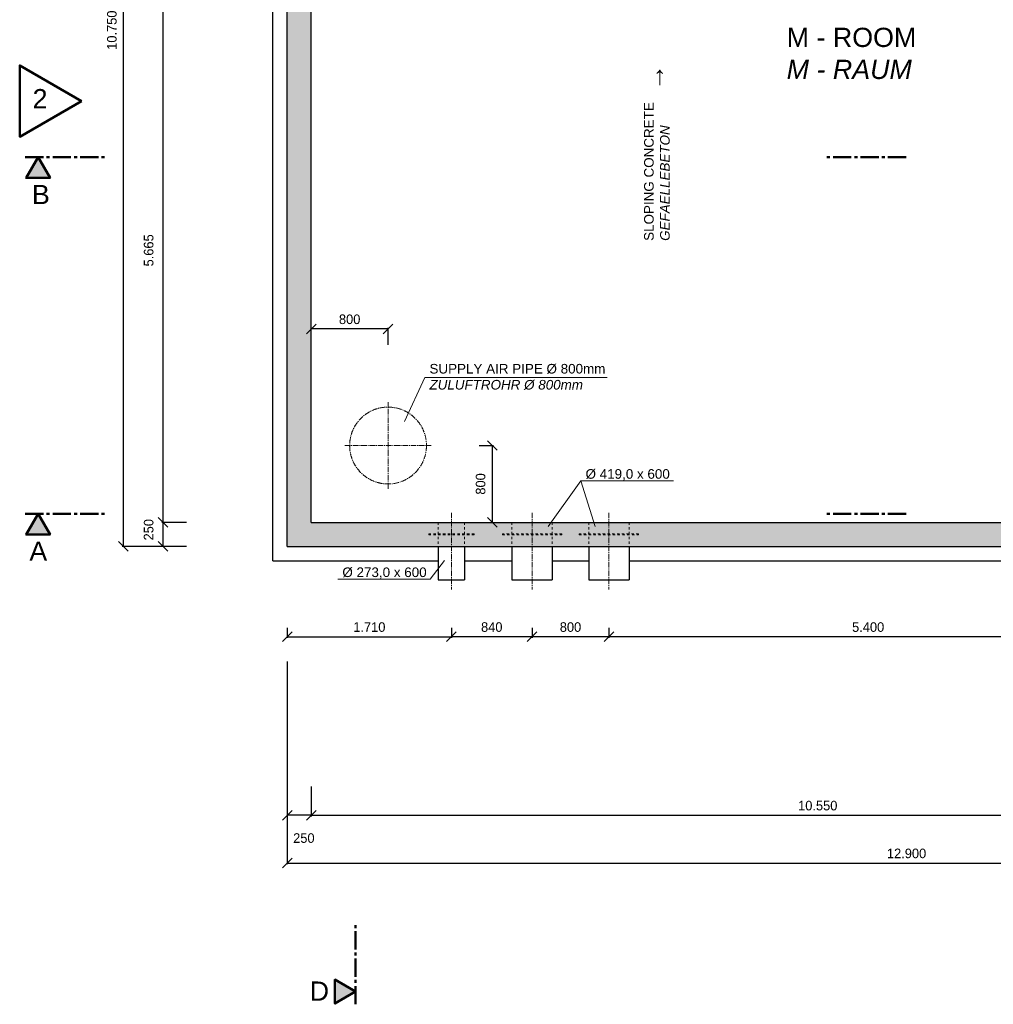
# Model space of a CAD drawing. Header units: millimetres. Extents: x -2787 to 131613, y -54195 to 30918.
# Tile 30 of 69: x -2787 to 7353, y -4769 to 5484. Entities that reach past the tile are written whole.
import ezdxf

# ---------------------------------------------------------------- set-up
doc = ezdxf.new("R2010")
doc.units = ezdxf.units.MM
doc.linetypes.add('JIS_02_1.0', pattern=[2, 1, -1])
doc.linetypes.add('MITTE2', pattern=[28.575, 19.05, -3.175, 3.175, -3.175])
doc.layers.add('Bemaßung', color=7, linetype='Continuous', lineweight=9)
for name, color, linetype in [('Beschriftung', 7, 'Continuous'), ('P-MU150AUSL', 7, 'Continuous'), ('P-MU250AUSL1', 7, 'Continuous'), ('POL_Bema', 7, 'Continuous')]:
    doc.layers.add(name, color=color, linetype=linetype)
doc.styles.add('LBB3.5M1000', font='isocp.shx', dxfattribs={"height": 3.5})
doc.dimstyles.new('DIN', dxfattribs={"dimtxt": 2.5, "dimasz": 2.5, "dimexe": 1.25, "dimexo": 0.625, "dimtad": 1, "dimtih": 1, "dimdec": 4, "dimdsep": 46, "dimlunit": 6, "dimtxsty": 'Standard', "dimcen": 2.5, "dimadec": 0, "dimazin": 0, "dimtfac": 1, "dimtdec": 4, "dimtmove": 0, "dimatfit": 3, "dimfxl": 0, "dimtvp": 1, "dimtolj": 1, "dimtzin": 0, "dimarcsym": 0})

# ---------------------------------------------------------------- blocks, each defined once
blk = doc.blocks.new('_Oblique')
at = {"layer": 'POL_Bema', "color": 0, "lineweight": -2}
blk.add_line((-0.5, -0.5), (0.5, 0.5), dxfattribs=at)
blk = doc.blocks.new('*D53')
at = {"layer": 'Bemaßung', "color": 0, "lineweight": -2, "transparency": 16777216}
for p, q in [((0, -850), (0, -953)), ((1710, -850), (1710, -953)), ((0, -941), (1710, -941))]:
    blk.add_line(p, q, dxfattribs=at)
at = {"layer": 'DEFPOINTS', "color": 0, "transparency": 16777216}
for p in [(0, 0), (1710, 0), (1710, -941)]:
    blk.add_point(p, dxfattribs=at)
at = {"layer": 'Bemaßung', "color": 0, "lineweight": -2, "transparency": 16777216, "xscale": 100, "yscale": 100, "zscale": 100, "rotation": 180}
blk.add_blockref('_Oblique', (0, -941), dxfattribs=at)
at = {"layer": 'Bemaßung', "color": 0, "lineweight": -2, "transparency": 16777216, "xscale": 100, "yscale": 100, "zscale": 100}
blk.add_blockref('_Oblique', (1710, -941), dxfattribs=at)
at = {"layer": 'Bemaßung', "color": 0, "transparency": 16777216, "insert": (855, -841), "char_height": 100, "attachment_point": 5}
blk.add_mtext('\\A1;1.710', dxfattribs=at)
blk = doc.blocks.new('*D54')
at = {"layer": 'Bemaßung', "color": 0, "lineweight": -2, "transparency": 16777216}
for p, q in [((1710, -850), (1710, -953)), ((2550, -850), (2550, -953)), ((2550, -941), (1710, -941))]:
    blk.add_line(p, q, dxfattribs=at)
at = {"layer": 'DEFPOINTS', "color": 0, "transparency": 16777216}
for p in [(2550, 0), (1710, 0), (1710, -941)]:
    blk.add_point(p, dxfattribs=at)
at = {"layer": 'Bemaßung', "color": 0, "lineweight": -2, "transparency": 16777216, "xscale": 100, "yscale": 100, "zscale": 100, "rotation": 180}
blk.add_blockref('_Oblique', (1710, -941), dxfattribs=at)
at = {"layer": 'Bemaßung', "color": 0, "lineweight": -2, "transparency": 16777216, "xscale": 100, "yscale": 100, "zscale": 100}
blk.add_blockref('_Oblique', (2550, -941), dxfattribs=at)
at = {"layer": 'Bemaßung', "color": 0, "transparency": 16777216, "insert": (2130, -841), "char_height": 100, "attachment_point": 5}
blk.add_mtext('\\A1;840', dxfattribs=at)
blk = doc.blocks.new('*D55')
at = {"layer": 'Bemaßung', "color": 0, "lineweight": -2, "transparency": 16777216}
for p, q in [((2550, -850), (2550, -953)), ((3350, -850), (3350, -953)), ((3350, -941), (2550, -941))]:
    blk.add_line(p, q, dxfattribs=at)
at = {"layer": 'DEFPOINTS', "color": 0, "transparency": 16777216}
for p in [(2550, 0), (3350, 0), (2550, -941)]:
    blk.add_point(p, dxfattribs=at)
at = {"layer": 'Bemaßung', "color": 0, "lineweight": -2, "transparency": 16777216, "xscale": 100, "yscale": 100, "zscale": 100, "rotation": 180}
blk.add_blockref('_Oblique', (2550, -941), dxfattribs=at)
at = {"layer": 'Bemaßung', "color": 0, "lineweight": -2, "transparency": 16777216, "xscale": 100, "yscale": 100, "zscale": 100}
blk.add_blockref('_Oblique', (3350, -941), dxfattribs=at)
at = {"layer": 'Bemaßung', "color": 0, "transparency": 16777216, "insert": (2950, -841), "char_height": 100, "attachment_point": 5}
blk.add_mtext('\\A1;800', dxfattribs=at)
blk = doc.blocks.new('*D56')
at = {"layer": 'Bemaßung', "color": 0, "lineweight": -2, "transparency": 16777216}
for p, q in [((3350, -850), (3350, -953)), ((8750, -850), (8750, -953)), ((8750, -941), (3350, -941))]:
    blk.add_line(p, q, dxfattribs=at)
at = {"layer": 'DEFPOINTS', "color": 0, "transparency": 16777216}
for p in [(8750, 0), (3350, 0), (3350, -941)]:
    blk.add_point(p, dxfattribs=at)
at = {"layer": 'Bemaßung', "color": 0, "lineweight": -2, "transparency": 16777216, "xscale": 100, "yscale": 100, "zscale": 100, "rotation": 180}
blk.add_blockref('_Oblique', (3350, -941), dxfattribs=at)
at = {"layer": 'Bemaßung', "color": 0, "lineweight": -2, "transparency": 16777216, "xscale": 100, "yscale": 100, "zscale": 100}
blk.add_blockref('_Oblique', (8750, -941), dxfattribs=at)
at = {"layer": 'Bemaßung', "color": 0, "transparency": 16777216, "insert": (6050, -841), "char_height": 100, "attachment_point": 5}
blk.add_mtext('\\A1;5.400', dxfattribs=at)
blk = doc.blocks.new('*D59')
at = {"layer": 'Bemaßung', "color": 0, "lineweight": -2, "transparency": 16777216}
for p, q in [((-1050, 250), (-1307, 250)), ((-1295, 250), (-1295, 0)), ((-1050, 0), (-1307, 0))]:
    blk.add_line(p, q, dxfattribs=at)
at = {"layer": 'DEFPOINTS', "color": 0, "transparency": 16777216}
for p in [(250, 250), (-1295, 0), (250, 0)]:
    blk.add_point(p, dxfattribs=at)
at = {"layer": 'Bemaßung', "color": 0, "lineweight": -2, "transparency": 16777216, "xscale": 100, "yscale": 100, "zscale": 100}
for p, rotation in [((-1295, 250), 90), ((-1295, 0), 270)]:
    blk.add_blockref('_Oblique', p, dxfattribs=dict(at, rotation=rotation))
at = {"layer": 'Bemaßung', "color": 0, "transparency": 16777216, "insert": (-1443, 173), "char_height": 100, "attachment_point": 5, "rotation": 90}
blk.add_mtext('\\A1;250', dxfattribs=at)
blk = doc.blocks.new('*D62')
at = {"layer": 'Bemaßung', "color": 0, "lineweight": -2, "transparency": 16777216}
for p, q in [((-1049, 5915), (-1307, 5915)), ((-1295, 5915), (-1295, 250)), ((-1050, 250), (-1307, 250))]:
    blk.add_line(p, q, dxfattribs=at)
at = {"layer": 'DEFPOINTS', "color": 0, "transparency": 16777216}
for p in [(251, 5915), (-1295, 250), (250, 250)]:
    blk.add_point(p, dxfattribs=at)
at = {"layer": 'Bemaßung', "color": 0, "lineweight": -2, "transparency": 16777216, "xscale": 100, "yscale": 100, "zscale": 100}
for p, rotation in [((-1295, 5915), 90), ((-1295, 250), 270)]:
    blk.add_blockref('_Oblique', p, dxfattribs=dict(at, rotation=rotation))
at = {"layer": 'Bemaßung', "color": 0, "transparency": 16777216, "insert": (-1443, 3082), "char_height": 100, "attachment_point": 5, "rotation": 90}
blk.add_mtext('\\A1;5.665', dxfattribs=at)
blk = doc.blocks.new('*D63')
at = {"layer": 'Bemaßung', "color": 0, "lineweight": -2, "transparency": 16777216}
for p, q in [((-1300, 10750), (-1720, 10750)), ((-1708, 10750), (-1708, 0)), ((-1300, 0), (-1720, 0))]:
    blk.add_line(p, q, dxfattribs=at)
at = {"layer": 'DEFPOINTS', "color": 0, "transparency": 16777216}
for p in [(0, 10750), (-1708, 0), (0, 0)]:
    blk.add_point(p, dxfattribs=at)
at = {"layer": 'Bemaßung', "color": 0, "lineweight": -2, "transparency": 16777216, "xscale": 100, "yscale": 100, "zscale": 100}
for p, rotation in [((-1708, 10750), 90), ((-1708, 0), 270)]:
    blk.add_blockref('_Oblique', p, dxfattribs=dict(at, rotation=rotation))
at = {"layer": 'Bemaßung', "color": 0, "transparency": 16777216, "insert": (-1826, 5375), "char_height": 100, "attachment_point": 5, "rotation": 90}
blk.add_mtext('\\A1;10.750', dxfattribs=at)
blk = doc.blocks.new('*D70')
at = {"layer": 'Bemaßung', "color": 0, "lineweight": -2, "transparency": 16777216}
for p, q in [((0, -2500), (0, -2813)), ((250, -2500), (250, -2813)), ((250, -2800), (0, -2800))]:
    blk.add_line(p, q, dxfattribs=at)
at = {"layer": 'DEFPOINTS', "color": 0, "transparency": 16777216}
for p in [(0, 0), (250, 0), (0, -2800)]:
    blk.add_point(p, dxfattribs=at)
at = {"layer": 'Bemaßung', "color": 0, "lineweight": -2, "transparency": 16777216, "xscale": 100, "yscale": 100, "zscale": 100, "rotation": 180}
blk.add_blockref('_Oblique', (0, -2800), dxfattribs=at)
at = {"layer": 'Bemaßung', "color": 0, "lineweight": -2, "transparency": 16777216, "xscale": 100, "yscale": 100, "zscale": 100}
blk.add_blockref('_Oblique', (250, -2800), dxfattribs=at)
at = {"layer": 'Bemaßung', "color": 0, "transparency": 16777216, "insert": (173, -3038), "char_height": 100, "attachment_point": 5}
blk.add_mtext('\\A1;250', dxfattribs=at)
blk = doc.blocks.new('*D96')
at = {"layer": 'Bemaßung', "color": 0, "lineweight": -2, "transparency": 16777216}
for p, q in [((250, -2500), (250, -2813)), ((10800, -2500), (10800, -2813)), ((250, -2800), (10800, -2800))]:
    blk.add_line(p, q, dxfattribs=at)
at = {"layer": 'DEFPOINTS', "color": 0, "transparency": 16777216}
for p in [(250, 0), (10800, 0), (10800, -2800)]:
    blk.add_point(p, dxfattribs=at)
at = {"layer": 'Bemaßung', "color": 0, "lineweight": -2, "transparency": 16777216, "xscale": 100, "yscale": 100, "zscale": 100, "rotation": 180}
blk.add_blockref('_Oblique', (250, -2800), dxfattribs=at)
at = {"layer": 'Bemaßung', "color": 0, "lineweight": -2, "transparency": 16777216, "xscale": 100, "yscale": 100, "zscale": 100}
blk.add_blockref('_Oblique', (10800, -2800), dxfattribs=at)
at = {"layer": 'Bemaßung', "color": 0, "transparency": 16777216, "insert": (5525, -2700), "char_height": 100, "attachment_point": 5}
blk.add_mtext('\\A1;10.550', dxfattribs=at)
blk = doc.blocks.new('*D74')
at = {"layer": 'Bemaßung', "color": 0, "lineweight": -2, "transparency": 16777216}
for p, q in [((0, -1200), (0, -3311)), ((12900, -2650), (12900, -3311)), ((0, -3298), (12900, -3298))]:
    blk.add_line(p, q, dxfattribs=at)
at = {"layer": 'DEFPOINTS', "color": 0, "transparency": 16777216}
for p in [(0, 0), (12900, -1450), (12900, -3298)]:
    blk.add_point(p, dxfattribs=at)
at = {"layer": 'Bemaßung', "color": 0, "lineweight": -2, "transparency": 16777216, "xscale": 100, "yscale": 100, "zscale": 100, "rotation": 180}
blk.add_blockref('_Oblique', (0, -3298), dxfattribs=at)
at = {"layer": 'Bemaßung', "color": 0, "lineweight": -2, "transparency": 16777216, "xscale": 100, "yscale": 100, "zscale": 100}
blk.add_blockref('_Oblique', (12900, -3298), dxfattribs=at)
at = {"layer": 'Bemaßung', "color": 0, "transparency": 16777216, "insert": (6450, -3198), "char_height": 100, "attachment_point": 5}
blk.add_mtext('\\A1;12.900', dxfattribs=at)
blk = doc.blocks.new('*D110')
at = {"layer": 'Bemaßung', "color": 0, "lineweight": -2, "transparency": 16777216}
for p, q in [((250, 2100), (250, 2277)), ((1050, 2264), (250, 2264)), ((1050, 2100), (1050, 2277))]:
    blk.add_line(p, q, dxfattribs=at)
at = {"layer": 'DEFPOINTS', "color": 0, "transparency": 16777216}
for p in [(250, 2264), (250, 1500), (1050, 1500)]:
    blk.add_point(p, dxfattribs=at)
at = {"layer": 'Bemaßung', "color": 0, "lineweight": -2, "transparency": 16777216, "xscale": 100, "yscale": 100, "zscale": 100, "rotation": 180}
blk.add_blockref('_Oblique', (250, 2264), dxfattribs=at)
at = {"layer": 'Bemaßung', "color": 0, "lineweight": -2, "transparency": 16777216, "xscale": 100, "yscale": 100, "zscale": 100}
blk.add_blockref('_Oblique', (1050, 2264), dxfattribs=at)
at = {"layer": 'Bemaßung', "color": 0, "transparency": 16777216, "insert": (650, 2364), "char_height": 100, "attachment_point": 5}
blk.add_mtext('\\A1;800', dxfattribs=at)
blk = doc.blocks.new('*D111')
at = {"layer": 'Bemaßung', "color": 0, "lineweight": -2, "transparency": 16777216}
for p, q in [((2000, 1050), (2147, 1050)), ((2135, 1050), (2135, 250)), ((2000, 250), (2147, 250))]:
    blk.add_line(p, q, dxfattribs=at)
at = {"layer": 'DEFPOINTS', "color": 0, "transparency": 16777216}
for p in [(1500, 1050), (1500, 250), (2135, 250)]:
    blk.add_point(p, dxfattribs=at)
at = {"layer": 'Bemaßung', "color": 0, "lineweight": -2, "transparency": 16777216, "xscale": 100, "yscale": 100, "zscale": 100}
for p, rotation in [((2135, 1050), 90), ((2135, 250), 270)]:
    blk.add_blockref('_Oblique', p, dxfattribs=dict(at, rotation=rotation))
at = {"layer": 'Bemaßung', "color": 0, "transparency": 16777216, "insert": (2014, 650), "char_height": 100, "attachment_point": 5, "rotation": 90}
blk.add_mtext('\\A1;800', dxfattribs=at)

msp = doc.modelspace()

# ---------------------------------------------------------------- hatches: boundary and pattern name
at = {"lineweight": 5}
h = msp.add_hatch(dxfattribs=at)
h.set_pattern_fill('ANSI33', color=256, scale=25)
h.set_pattern_definition([(45, (-31829.3, 0), (-112.2532, 112.2532), []), (45, (-31717.05, 0), (-112.2532, 112.2532), [79.375, -39.6875])])
h.paths.add_polyline_path([(1285, 10750), (1285, 10745), (1340, 10745), (1345, 10740), (1345, 10700), (1350, 10700), (1350, 10725), (1405, 10725), (1410, 10720), (1410, 10680), (1415, 10680), (1415, 10500), (250, 10500), (250, 250), (11050, 250), (11050, -1380), (11045, -1380), (11045, -1420), (11040, -1425), (10985, -1425), (10985, -1400), (10980, -1400), (10980, -1440), (10975, -1445), (10920, -1445), (10920, -1450), (10800, -1450), (10800, 0), (0, 0), (0, 10750)])
h = msp.add_hatch(color=256)
h.dxf.hatch_style = 1
h.paths.add_polyline_path([(-2595.52659, 4053.12321), (-2720.46783, 3836.71862), (-2470.58534, 3836.71862)])
h = msp.add_hatch(color=256)
h.dxf.hatch_style = 1
h.paths.add_polyline_path([(-2595.52659, 339.14782), (-2720.46783, 122.74324), (-2470.58534, 122.74324)])
h = msp.add_hatch(color=256)
h.dxf.hatch_style = 1
h.paths.add_polyline_path([(712.5, -4635.62336), (496.09542, -4760.56461), (496.09542, -4510.68212)])

# ---------------------------------------------------------------- linework, layer by layer
for p, q in [((0, 0), (0, 10750)), ((250, 250), (250, 10500)), ((-150, -150), (-150, 6180.85)), ((250, 250), (11050, 250)), ((0, 0), (10800, 0)), ((-150, -150), (1573.5, -150)), ((1846.5, -150), (2340.5, -150)), ((2759.5, -150), (3140.5, -150)), ((3559.5, -150), (8613.5, -150)), ((2340.5, -350), (2759.5, -350)), ((3140.5, -350), (3559.5, -350))]:
    msp.add_line(p, q)
at = {"linetype": 'MITTE2', "lineweight": 50, "ltscale": 10}
for p, q in [((-2728.55165, 4053.12321), (-1872.84322, 4053.12321)), ((6445.89467, 4053.12321), (5590.18624, 4053.12321)), ((-2728.55165, 339.14782), (-1872.84322, 339.14782)), ((6445.89467, 339.14782), (5590.18624, 339.14782)), ((712.5, -4768.64843), (712.5, -3912.94))]:
    msp.add_line(p, q, dxfattribs=at)
at = {"linetype": 'MITTE2', "lineweight": 18, "ltscale": 3}
for p, q in [((1050, 600), (1050, 1500)), ((600, 1050), (1500, 1050)), ((1710, 350), (1710, -450)), ((2550, 350), (2550, -450)), ((3350, 350), (3350, -450))]:
    msp.add_line(p, q, dxfattribs=at)
at = {"linetype": 'JIS_02_1.0', "lineweight": 18, "ltscale": 25}
for p, q in [((1573.5, 250), (1573.5, 0)), ((1846.5, 250), (1846.5, 0)), ((2340.5, 250), (2340.5, 0)), ((2759.5, 250), (2759.5, 0)), ((3140.5, 250), (3140.5, 0)), ((3559.5, 250), (3559.5, 0)), ((1946.5, 130), (1473.5, 130)), ((1473.5, 120), (1473.5, 130)), ((1946.5, 120), (1473.5, 120)), ((1946.5, 120), (1946.5, 130))]:
    msp.add_line(p, q, dxfattribs=at)
at = {"lineweight": 50}
for points in [[(-2142.07496, 4636.6722), (-2786.54137, 5008.75506), (-2786.54137, 4264.58935)], [(-2595.52659, 4053.12321), (-2720.46783, 3836.71862), (-2470.58534, 3836.71862)], [(-2595.52659, 339.14782), (-2720.46783, 122.74324), (-2470.58534, 122.74324)], [(712.5, -4635.62336), (496.09542, -4760.56461), (496.09542, -4510.68212)]]:
    msp.add_lwpolyline(points, close=True, dxfattribs=at)
at = {"linetype": 'JIS_02_1.0', "lineweight": 18, "ltscale": 25}
for points in [[(2859.5, 120), (2859.5, 130), (2240.5, 130), (2240.5, 120)], [(3659.5, 120), (3659.5, 130), (3040.5, 130), (3040.5, 120)]]:
    msp.add_lwpolyline(points, close=True, dxfattribs=at)
at = {"linetype": 'MITTE2', "lineweight": 18, "ltscale": 3}
msp.add_circle((1050, 1050), 400, dxfattribs=at)
at = {"layer": 'Beschriftung', "lineweight": 5}
for p, q in [((1433.33731, 1758.92035), (1220.02349, 1301.11359)), ((1433.33731, 1758.92035), (3331.50905, 1758.92035)), ((3058.71673, 680.56076), (2717.69403, 206.05969)), ((3058.71673, 680.56076), (4022.16854, 680.56076)), ((3058.71673, 680.56076), (3205.21538, 206.05969)), ((1489.56074, -343.17796), (1636.05939, -147.33687)), ((526.10893, -343.17796), (1489.56074, -343.17796))]:
    msp.add_line(p, q, dxfattribs=at)
at = {"layer": 'P-MU150AUSL', "linetype": 'Continuous', "ltscale": 10}
for p, q in [((1573.5, 0), (1573.5, -350)), ((1846.5, 0), (1846.5, -350)), ((1573.5, -350), (1846.5, -350))]:
    msp.add_line(p, q, dxfattribs=at)
at = {"layer": 'P-MU250AUSL1', "linetype": 'Continuous', "ltscale": 10}
for p, q in [((2340.5, 0), (2340.5, -350)), ((2759.5, 0), (2759.5, -350)), ((3140.5, 0), (3140.5, -350)), ((3559.5, 0), (3559.5, -350))]:
    msp.add_line(p, q, dxfattribs=at)

# ---------------------------------------------------------------- texts
at = {"layer": 'Beschriftung', "attachment_point": 1, "style": 'LBB3.5M1000'}
for s, width, insert, char_height in [('{\\fArial|b0|i0|c0|p34;M - ROOM\\P\\fArial|b0|i1|c0|p34;M - RAUM}', 4349.3181878, (5201.2372, 5400.1328), 200), ('{\\fArial|b0|i0|c0|p34;2}', 221.0671757, (-2652.17462, 4761.81824), 200), ('{\\fArial|b0|i0|c0|p34;B}', 221.0671757, (-2658.98642, 3763.76457), 200), ('{\\fArial|b0|i0|c0|p34;SUPPLY AIR PIPE %%C 800mm\\P\\fArial|b0|i1|c0|p34;ZULUFTROHR %%C 800mm}', 2052.052985, (1481.3564, 1899.62345), 100), ('{\\fArial|b0|i0|c0|p34;%%C 419,0 x 600}', 884.5236077, (3106.73581, 804.02597), 100), ('{\\fArial|b0|i0|c0|p34;A}', 221.0671757, (-2685.90677, 49.78918), 200), ('{\\fArial|b0|i0|c0|p34;%%C 273,0 x 600}', 884.5236077, (574.12801, -219.71275), 100), ('{\\fArial|b0|i0|c0|p34;D}', 221.0671757, (233.58492, -4531.02517), 200)]:
    msp.add_mtext_dynamic_manual_height_columns(s, width=width, gutter_width=17.5, heights=[0], dxfattribs=dict(at, insert=insert, char_height=char_height))
at = {"layer": 'Beschriftung', "extrusion": (0, 0, -1), "insert": (3728.00472, 5022.37175), "char_height": 200, "attachment_point": 1, "text_direction": (0, -1, 0), "style": 'LBB3.5M1000'}
msp.add_mtext_dynamic_manual_height_columns('{\\fArial|b0|i0|c134|p34;←}', width=295.0734938, gutter_width=17.5, heights=[0], dxfattribs=at)
at = {"layer": 'Beschriftung', "insert": (3716.4508, 3181.17693), "char_height": 100, "attachment_point": 1, "rotation": 90, "style": 'LBB3.5M1000'}
msp.add_mtext_dynamic_manual_height_columns('{\\fArial|b0|i0|c0|p34;SLOPING CONCRETE\\P\\fArial|b0|i1|c0|p34;GEFAELLEBETON}', width=1450.4857996, gutter_width=17.5, heights=[0], dxfattribs=at)

# ---------------------------------------------------------------- dimensions: what is measured, and where the dimension line sits
at = {"layer": 'Bemaßung'}
for base, p1, p2, angle, override, picture, middle in [((-1707.65149, 0), (0, 10750), (0, 0), 90, {"dimscale": 10, "dimtxt": 10, "dimasz": 10, "dimexo": 130, "dimgap": 5, "dimdec": 2, "dimblk1": 'Oblique', "dimblk2": 'Oblique', "dimsah": 1, "dimtdec": 2, "dimtmove": 2}, '*D63', (-1825.96135, 5375)), ((-1294.61583, 250), (251, 5915), (250, 250), 90, {"dimscale": 10, "dimtxt": 10, "dimasz": 10, "dimexo": 130, "dimgap": 5, "dimdec": 2, "dimblk1": 'Oblique', "dimblk2": 'Oblique', "dimsah": 1, "dimtdec": 2, "dimtmove": 2}, '*D62', (-1442.82765, 3082.5)), ((2134.73709, 250), (1500, 1050), (1500, 250), 90, {"dimscale": 10, "dimtxt": 10, "dimasz": 10, "dimexo": 50, "dimgap": 5, "dimdec": 2, "dimblk1": 'Oblique', "dimblk2": 'Oblique', "dimsah": 1, "dimtdec": 2, "dimtmove": 2}, '*D111', (2014.47113, 650)), ((-1294.61583, 0), (250, 250), (250, 0), 270, {"dimscale": 10, "dimtxt": 10, "dimasz": 10, "dimexo": 130, "dimgap": 5, "dimdec": 2, "dimblk1": 'Oblique', "dimblk2": 'Oblique', "dimsah": 1, "dimtdec": 2, "dimtmove": 2}, '*D59', (-1442.82765, 173.0022))]:
    dim = msp.add_linear_dim(base=base, p1=p1, p2=p2, angle=angle, dimstyle='DIN', override=override, dxfattribs=at)
    dim.commit()
    dim.dimension.update_dxf_attribs({"geometry": picture, "text_midpoint": middle, "dimtype": 160})
for base, p1, p2, override, picture, middle in [((250, 2264.02539), (1050, 1500), (250, 1500), {"dimscale": 10, "dimtxt": 10, "dimasz": 10, "dimexo": 60, "dimgap": 5, "dimdec": 2, "dimblk1": 'Oblique', "dimblk2": 'Oblique', "dimsah": 1, "dimtdec": 2, "dimtmove": 2}, '*D110', (650, 2364.02539)), ((1710, -940.63974), (0, 0), (1710, 0), {"dimscale": 10, "dimtxt": 10, "dimasz": 10, "dimexo": 85, "dimgap": 5, "dimdec": 2, "dimblk1": 'Oblique', "dimblk2": 'Oblique', "dimsah": 1, "dimtdec": 2, "dimtmove": 2}, '*D53', (855, -840.63974)), ((12900, -3298.19175), (0, 0), (12900, -1450), {"dimscale": 10, "dimtxt": 10, "dimasz": 10, "dimexo": 120, "dimgap": 5, "dimdec": 2, "dimblk1": 'Oblique', "dimblk2": 'Oblique', "dimsah": 1, "dimtdec": 2, "dimtmove": 2}, '*D74', (6450, -3198.19175)), ((10800, -2800.45715), (250, 0), (10800, 0), {"dimscale": 10, "dimtxt": 10, "dimasz": 10, "dimexo": 250, "dimgap": 5, "dimdec": 2, "dimblk1": 'Oblique', "dimblk2": 'Oblique', "dimsah": 1, "dimtdec": 2, "dimtmove": 2}, '*D96', (5525, -2700.45715)), ((1710, -940.63974), (2550, 0), (1710, 0), {"dimscale": 10, "dimtxt": 10, "dimasz": 10, "dimexo": 85, "dimgap": 5, "dimdec": 2, "dimblk1": 'Oblique', "dimblk2": 'Oblique', "dimsah": 1, "dimtdec": 2, "dimtmove": 2}, '*D54', (2130, -840.63974)), ((3350, -940.63974), (8750, 0), (3350, 0), {"dimscale": 10, "dimtxt": 10, "dimasz": 10, "dimexo": 85, "dimgap": 5, "dimdec": 2, "dimblk1": 'Oblique', "dimblk2": 'Oblique', "dimsah": 1, "dimtdec": 2, "dimtmove": 2}, '*D56', (6050, -840.63974)), ((2550, -940.63974), (3350, 0), (2550, 0), {"dimscale": 10, "dimtxt": 10, "dimasz": 10, "dimexo": 85, "dimgap": 5, "dimdec": 2, "dimblk1": 'Oblique', "dimblk2": 'Oblique', "dimsah": 1, "dimtdec": 2, "dimtmove": 2}, '*D55', (2950, -840.63974))]:
    dim = msp.add_linear_dim(base=base, p1=p1, p2=p2, dimstyle='DIN', override=override, dxfattribs=at)
    dim.commit()
    dim.dimension.update_dxf_attribs({"geometry": picture, "text_midpoint": middle})
dim = msp.add_linear_dim(base=(0, -2800.45715), p1=(250, 0), p2=(0, 0), dimstyle='DIN', override={"dimscale": 10, "dimtxt": 10, "dimasz": 10, "dimexo": 250, "dimgap": 5, "dimdec": 2, "dimblk1": 'Oblique', "dimblk2": 'Oblique', "dimsah": 1, "dimtdec": 2, "dimtmove": 2}, dxfattribs=at)
dim.commit()
dim.dimension.update_dxf_attribs({"geometry": '*D70', "text_midpoint": (172.85948, -3037.95715), "dimtype": 160})

doc.saveas('drawing.dxf')
